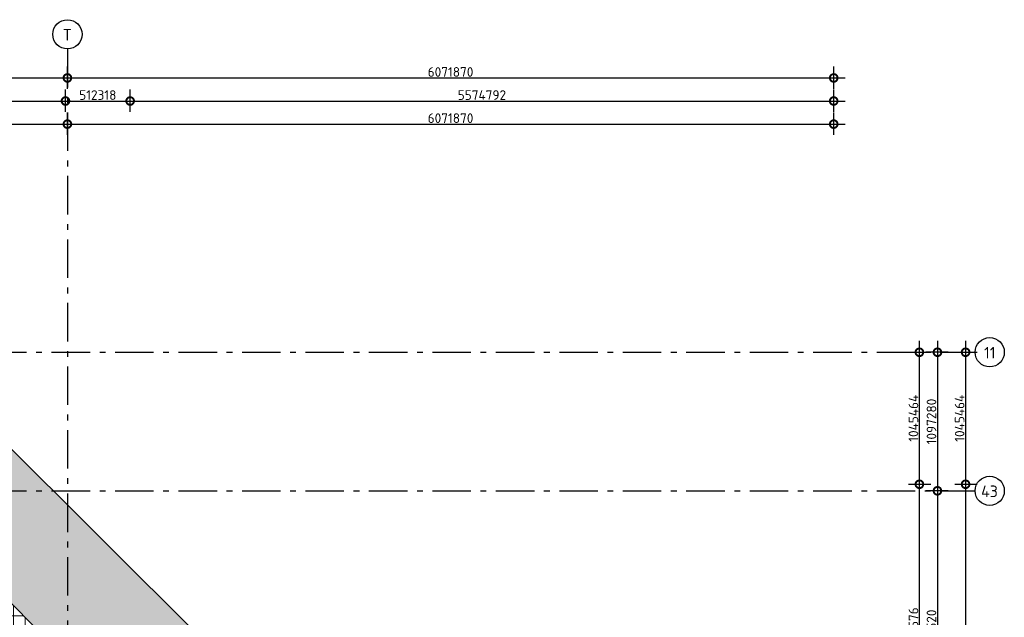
# Model space of a CAD drawing. Header units: millimetres. Extents: x -285236 to 84130, y -470 to 79511.
# Tile 191 of 192: x 39388 to 64984, y 63197 to 78723. Entities that reach past the tile are written whole.
import ezdxf

# ---------------------------------------------------------------- set-up
doc = ezdxf.new("R2010")
doc.units = ezdxf.units.MM
doc.linetypes.add('NLRS_stramien', pattern=[1650, 1000, -250, 150, -250])
doc.layers.add('XREF', color=254, linetype='Continuous')
doc.styles.add('ISOCPEUR', font='isocpeur.ttf', dxfattribs={"height": 300})
doc.styles.add('ISOCPEUR_1', font='isocpeur.ttf', dxfattribs={"height": 250})
doc.dimstyles.new('NLRS_2_5mm_mm_bol_continuous_swe', dxfattribs={"dimscale": 304.8, "dimtxt": 0.816914, "dimasz": 1.312336, "dimexe": 0.984252, "dimexo": 0.0625, "dimgap": 0.098425, "dimtad": 1, "dimdec": 0, "dimlfac": 304.8, "dimdsep": 46, "dimtxsty": 'ISOCPEUR_1', "dimblk1": 'DOTSMALL', "dimblk2": 'DOTSMALL', "dimsah": 1, "dimcen": 0.09, "dimdle": 0.984252, "dimazin": 0, "dimtfac": 1, "dimtdec": 4, "dimtix": 1, "dimtmove": 0, "dimatfit": 3, "dimfxl": 0.003229, "dimfxlon": 1, "dimtvp": 1, "dimtolj": 1, "dimtzin": 0, "dimarcsym": 2})

# ---------------------------------------------------------------- blocks, each defined once
blk = doc.blocks.new('_DotSmall')
at = {"color": 0, "linetype": 'ByBlock', "const_width": 0.5}
blk.add_lwpolyline([(-0.0625, 0, 1), (0.0625, 0, 1)], format="xyb", close=True, dxfattribs=at)
blk = doc.blocks.new('*D64')
at = {"layer": 'Defpoints', "color": 0, "lineweight": 100, "transparency": 16777216}
for p in [(40628, 76010), (36628, 75710), (40628, 75710)]:
    blk.add_point(p, dxfattribs=at)
at = {"layer": 'XREF', "color": 0, "lineweight": -2, "transparency": 16777216}
for p, q in [((36628, 75729), (36628, 76310)), ((40628, 75729), (40628, 76310)), ((36328, 76010), (40928, 76010))]:
    blk.add_line(p, q, dxfattribs=at)
at = {"layer": 'XREF', "color": 0, "lineweight": -2, "transparency": 16777216, "xscale": 400, "yscale": 400, "zscale": 400, "rotation": 180}
blk.add_blockref('_DotSmall', (36628, 76010), dxfattribs=at)
at = {"layer": 'XREF', "color": 0, "lineweight": -2, "transparency": 16777216, "xscale": 400, "yscale": 400, "zscale": 400}
blk.add_blockref('_DotSmall', (40628, 76010), dxfattribs=at)
at = {"layer": 'XREF', "color": 0, "transparency": 16777216, "insert": (38628, 76165), "char_height": 250, "width": 879.14, "attachment_point": 5, "style": 'ISOCPEUR_1'}
blk.add_mtext('\\A1;1219200', dxfattribs=at)
blk = doc.blocks.new('*D65')
at = {"layer": 'Defpoints', "color": 0, "lineweight": 100, "transparency": 16777216}
for p in [(60549, 76010), (40628, 75710), (60549, 75710)]:
    blk.add_point(p, dxfattribs=at)
at = {"layer": 'XREF', "color": 0, "lineweight": -2, "transparency": 16777216}
for p, q in [((40628, 75729), (40628, 76310)), ((60549, 75729), (60549, 76310)), ((40328, 76010), (60849, 76010))]:
    blk.add_line(p, q, dxfattribs=at)
at = {"layer": 'XREF', "color": 0, "lineweight": -2, "transparency": 16777216, "xscale": 400, "yscale": 400, "zscale": 400, "rotation": 180}
blk.add_blockref('_DotSmall', (40628, 76010), dxfattribs=at)
at = {"layer": 'XREF', "color": 0, "lineweight": -2, "transparency": 16777216, "xscale": 400, "yscale": 400, "zscale": 400}
blk.add_blockref('_DotSmall', (60549, 76010), dxfattribs=at)
at = {"layer": 'XREF', "color": 0, "transparency": 16777216, "insert": (50588, 76165), "char_height": 250, "width": 936.61, "attachment_point": 5, "style": 'ISOCPEUR_1'}
blk.add_mtext('\\A1;6071870', dxfattribs=at)
blk = doc.blocks.new('*D82')
at = {"layer": 'Defpoints', "color": 0, "lineweight": 100, "transparency": 16777216}
for p in [(63546, 70083), (63246, 66483), (63546, 66483)]:
    blk.add_point(p, dxfattribs=at)
at = {"layer": 'XREF', "color": 0, "lineweight": -2, "transparency": 16777216}
for p, q in [((63246, 70383), (63246, 66183)), ((63527, 70083), (62946, 70083)), ((63527, 66483), (62946, 66483))]:
    blk.add_line(p, q, dxfattribs=at)
at = {"layer": 'XREF', "color": 0, "lineweight": -2, "transparency": 16777216, "xscale": 400, "yscale": 400, "zscale": 400}
for p, rotation in [((63246, 70083), 90), ((63246, 66483), 270)]:
    blk.add_blockref('_DotSmall', p, dxfattribs=dict(at, rotation=rotation))
at = {"layer": 'XREF', "color": 0, "transparency": 16777216, "insert": (63091, 68283), "char_height": 250, "width": 850.41, "attachment_point": 5, "rotation": 90, "style": 'ISOCPEUR_1'}
blk.add_mtext('\\A1;1097280', dxfattribs=at)
blk = doc.blocks.new('*D83')
at = {"layer": 'Defpoints', "color": 0, "lineweight": 100, "transparency": 16777216}
for p in [(63546, 66483), (63246, 59083), (63546, 59083)]:
    blk.add_point(p, dxfattribs=at)
at = {"layer": 'XREF', "color": 0, "lineweight": -2, "transparency": 16777216}
for p, q in [((63246, 66783), (63246, 58783)), ((63527, 66483), (62946, 66483)), ((63527, 59083), (62946, 59083))]:
    blk.add_line(p, q, dxfattribs=at)
at = {"layer": 'XREF', "color": 0, "lineweight": -2, "transparency": 16777216, "xscale": 400, "yscale": 400, "zscale": 400}
for p, rotation in [((63246, 66483), 90), ((63246, 59083), 270)]:
    blk.add_blockref('_DotSmall', p, dxfattribs=dict(at, rotation=rotation))
at = {"layer": 'XREF', "color": 0, "transparency": 16777216, "insert": (63091, 62783), "char_height": 250, "width": 879.14, "attachment_point": 5, "rotation": 90, "style": 'ISOCPEUR_1'}
blk.add_mtext('\\A1;2255520', dxfattribs=at)
blk = doc.blocks.new('*D101')
at = {"layer": 'Defpoints', "color": 0, "lineweight": 100, "transparency": 16777216}
for p in [(62477, 66653), (62777, 66653), (62477, 59033)]:
    blk.add_point(p, dxfattribs=at)
at = {"layer": 'XREF', "color": 0, "lineweight": -2, "transparency": 16777216}
for p, q in [((62777, 58733), (62777, 66953)), ((62496, 66653), (63077, 66653)), ((62496, 59033), (63077, 59033))]:
    blk.add_line(p, q, dxfattribs=at)
at = {"layer": 'XREF', "color": 0, "lineweight": -2, "transparency": 16777216, "xscale": 400, "yscale": 400, "zscale": 400}
for p, rotation in [((62777, 66653), 90), ((62777, 59033), 270)]:
    blk.add_blockref('_DotSmall', p, dxfattribs=dict(at, rotation=rotation))
at = {"layer": 'XREF', "color": 0, "transparency": 16777216, "insert": (62622, 62843), "char_height": 250, "width": 850.41, "attachment_point": 5, "rotation": 90, "style": 'ISOCPEUR_1'}
blk.add_mtext('\\A1;2322576', dxfattribs=at)
blk = doc.blocks.new('*D102')
at = {"layer": 'Defpoints', "color": 0, "lineweight": 100, "transparency": 16777216}
for p in [(62477, 70083), (62777, 70083), (62477, 66653)]:
    blk.add_point(p, dxfattribs=at)
at = {"layer": 'XREF', "color": 0, "lineweight": -2, "transparency": 16777216}
for p, q in [((62777, 66353), (62777, 70383)), ((62496, 70083), (63077, 70083)), ((62496, 66653), (63077, 66653))]:
    blk.add_line(p, q, dxfattribs=at)
at = {"layer": 'XREF', "color": 0, "lineweight": -2, "transparency": 16777216, "xscale": 400, "yscale": 400, "zscale": 400}
for p, rotation in [((62777, 70083), 90), ((62777, 66653), 270)]:
    blk.add_blockref('_DotSmall', p, dxfattribs=dict(at, rotation=rotation))
at = {"layer": 'XREF', "color": 0, "transparency": 16777216, "insert": (62622, 68368), "char_height": 250, "width": 879.14, "attachment_point": 5, "rotation": 90, "style": 'ISOCPEUR_1'}
blk.add_mtext('\\A1;1045464', dxfattribs=at)
blk = doc.blocks.new('*D103')
at = {"layer": 'Defpoints', "color": 0, "lineweight": 100, "transparency": 16777216}
for p in [(63677, 70083), (63677, 66653), (63977, 66653)]:
    blk.add_point(p, dxfattribs=at)
at = {"layer": 'XREF', "color": 0, "lineweight": -2, "transparency": 16777216}
for p, q in [((63977, 70383), (63977, 66353)), ((63696, 70083), (64277, 70083)), ((63696, 66653), (64277, 66653))]:
    blk.add_line(p, q, dxfattribs=at)
at = {"layer": 'XREF', "color": 0, "lineweight": -2, "transparency": 16777216, "xscale": 400, "yscale": 400, "zscale": 400}
for p, rotation in [((63977, 70083), 90), ((63977, 66653), 270)]:
    blk.add_blockref('_DotSmall', p, dxfattribs=dict(at, rotation=rotation))
at = {"layer": 'XREF', "color": 0, "transparency": 16777216, "insert": (63822, 68368), "char_height": 250, "width": 879.14, "attachment_point": 5, "rotation": 90, "style": 'ISOCPEUR_1'}
blk.add_mtext('\\A1;1045464', dxfattribs=at)
blk = doc.blocks.new('*D104')
at = {"layer": 'Defpoints', "color": 0, "lineweight": 100, "transparency": 16777216}
for p in [(63677, 66653), (63677, 13309), (63977, 13309)]:
    blk.add_point(p, dxfattribs=at)
at = {"layer": 'XREF', "color": 0, "lineweight": -2, "transparency": 16777216}
for p, q in [((63977, 66953), (63977, 13009)), ((63696, 66653), (64277, 66653)), ((63696, 13309), (64277, 13309))]:
    blk.add_line(p, q, dxfattribs=at)
at = {"layer": 'XREF', "color": 0, "lineweight": -2, "transparency": 16777216, "xscale": 400, "yscale": 400, "zscale": 400}
for p, rotation in [((63977, 66653), 90), ((63977, 13309), 270)]:
    blk.add_blockref('_DotSmall', p, dxfattribs=dict(at, rotation=rotation))
at = {"layer": 'XREF', "color": 0, "transparency": 16777216, "insert": (63822, 39981), "char_height": 250, "width": 1120.48, "attachment_point": 5, "rotation": 90, "style": 'ISOCPEUR_1'}
blk.add_mtext('\\A1;16259251', dxfattribs=at)
blk = doc.blocks.new('*D130')
at = {"layer": 'Defpoints', "color": 0, "lineweight": 100, "transparency": 16777216}
for p in [(40578, 76610), (34656, 76310), (40578, 76310)]:
    blk.add_point(p, dxfattribs=at)
at = {"layer": 'XREF', "color": 0, "lineweight": -2, "transparency": 16777216}
for p, q in [((34656, 76329), (34656, 76910)), ((40578, 76329), (40578, 76910)), ((34356, 76610), (40878, 76610))]:
    blk.add_line(p, q, dxfattribs=at)
at = {"layer": 'XREF', "color": 0, "lineweight": -2, "transparency": 16777216, "xscale": 400, "yscale": 400, "zscale": 400, "rotation": 180}
blk.add_blockref('_DotSmall', (34656, 76610), dxfattribs=at)
at = {"layer": 'XREF', "color": 0, "lineweight": -2, "transparency": 16777216, "xscale": 400, "yscale": 400, "zscale": 400}
blk.add_blockref('_DotSmall', (40578, 76610), dxfattribs=at)
at = {"layer": 'XREF', "color": 0, "transparency": 16777216, "insert": (37617, 76765), "char_height": 250, "width": 850.41, "attachment_point": 5, "style": 'ISOCPEUR_1'}
blk.add_mtext('\\A1;1804916', dxfattribs=at)
blk = doc.blocks.new('*D131')
at = {"layer": 'Defpoints', "color": 0, "lineweight": 100, "transparency": 16777216}
for p in [(42259, 76610), (40578, 76310), (42259, 76310)]:
    blk.add_point(p, dxfattribs=at)
at = {"layer": 'XREF', "color": 0, "lineweight": -2, "transparency": 16777216}
for p, q in [((40578, 76329), (40578, 76910)), ((42259, 76329), (42259, 76910)), ((40278, 76610), (42559, 76610))]:
    blk.add_line(p, q, dxfattribs=at)
at = {"layer": 'XREF', "color": 0, "lineweight": -2, "transparency": 16777216, "xscale": 400, "yscale": 400, "zscale": 400, "rotation": 180}
blk.add_blockref('_DotSmall', (40578, 76610), dxfattribs=at)
at = {"layer": 'XREF', "color": 0, "lineweight": -2, "transparency": 16777216, "xscale": 400, "yscale": 400, "zscale": 400}
blk.add_blockref('_DotSmall', (42259, 76610), dxfattribs=at)
at = {"layer": 'XREF', "color": 0, "transparency": 16777216, "insert": (41418, 76765), "char_height": 250, "width": 724, "attachment_point": 5, "style": 'ISOCPEUR_1'}
blk.add_mtext('\\A1;512318', dxfattribs=at)
blk = doc.blocks.new('*D132')
at = {"layer": 'Defpoints', "color": 0, "lineweight": 100, "transparency": 16777216}
for p in [(60549, 76610), (42259, 76310), (60549, 76310)]:
    blk.add_point(p, dxfattribs=at)
at = {"layer": 'XREF', "color": 0, "lineweight": -2, "transparency": 16777216}
for p, q in [((42259, 76329), (42259, 76910)), ((60549, 76329), (60549, 76910)), ((41959, 76610), (60849, 76610))]:
    blk.add_line(p, q, dxfattribs=at)
at = {"layer": 'XREF', "color": 0, "lineweight": -2, "transparency": 16777216, "xscale": 400, "yscale": 400, "zscale": 400, "rotation": 180}
blk.add_blockref('_DotSmall', (42259, 76610), dxfattribs=at)
at = {"layer": 'XREF', "color": 0, "lineweight": -2, "transparency": 16777216, "xscale": 400, "yscale": 400, "zscale": 400}
blk.add_blockref('_DotSmall', (60549, 76610), dxfattribs=at)
at = {"layer": 'XREF', "color": 0, "transparency": 16777216, "insert": (51404, 76765), "char_height": 250, "width": 999.81, "attachment_point": 5, "style": 'ISOCPEUR_1'}
blk.add_mtext('\\A1;5574792', dxfattribs=at)
blk = doc.blocks.new('*D134')
at = {"layer": 'Defpoints', "color": 0, "lineweight": 100, "transparency": 16777216}
for p in [(40628, 77210), (-41829, 76910), (40628, 76910)]:
    blk.add_point(p, dxfattribs=at)
at = {"layer": 'XREF', "color": 0, "lineweight": -2, "transparency": 16777216}
for p, q in [((-41829, 76929), (-41829, 77510)), ((40628, 76929), (40628, 77510)), ((-42129, 77210), (40928, 77210))]:
    blk.add_line(p, q, dxfattribs=at)
at = {"layer": 'XREF', "color": 0, "lineweight": -2, "transparency": 16777216, "xscale": 400, "yscale": 400, "zscale": 400, "rotation": 180}
blk.add_blockref('_DotSmall', (-41829, 77210), dxfattribs=at)
at = {"layer": 'XREF', "color": 0, "lineweight": -2, "transparency": 16777216, "xscale": 400, "yscale": 400, "zscale": 400}
blk.add_blockref('_DotSmall', (40628, 77210), dxfattribs=at)
at = {"layer": 'XREF', "color": 0, "transparency": 16777216, "insert": (-601, 77365), "char_height": 250, "width": 1091.75, "attachment_point": 5, "style": 'ISOCPEUR_1'}
blk.add_mtext('\\A1;25132937', dxfattribs=at)
blk = doc.blocks.new('*D135')
at = {"layer": 'Defpoints', "color": 0, "lineweight": 100, "transparency": 16777216}
for p in [(60549, 77210), (40628, 76910), (60549, 76910)]:
    blk.add_point(p, dxfattribs=at)
at = {"layer": 'XREF', "color": 0, "lineweight": -2, "transparency": 16777216}
for p, q in [((40628, 76929), (40628, 77510)), ((60549, 76929), (60549, 77510)), ((40328, 77210), (60849, 77210))]:
    blk.add_line(p, q, dxfattribs=at)
at = {"layer": 'XREF', "color": 0, "lineweight": -2, "transparency": 16777216, "xscale": 400, "yscale": 400, "zscale": 400, "rotation": 180}
blk.add_blockref('_DotSmall', (40628, 77210), dxfattribs=at)
at = {"layer": 'XREF', "color": 0, "lineweight": -2, "transparency": 16777216, "xscale": 400, "yscale": 400, "zscale": 400}
blk.add_blockref('_DotSmall', (60549, 77210), dxfattribs=at)
at = {"layer": 'XREF', "color": 0, "transparency": 16777216, "insert": (50588, 77365), "char_height": 250, "width": 936.61, "attachment_point": 5, "style": 'ISOCPEUR_1'}
blk.add_mtext('\\A1;6071870', dxfattribs=at)

msp = doc.modelspace()

# ---------------------------------------------------------------- hatches: boundary and pattern name
at = {"layer": 'XREF', "lineweight": 9}
h = msp.add_hatch(dxfattribs=at)
h.set_pattern_fill('FP_283', color=256, style=0, pattern_type=2)
h.set_pattern_definition([(37.5, (-29773.96, 17038.63), (4.86394, 133.15754), [3.353, -257.447, 3.353, -264.647, -265]), (37.5, (-29773.96, 17038.63), (4.86394, 133.15754), [-528.8, 3.353, -261.647]), (7.5, (-29773.96, 17038.63), (105.22781, 157.76468), [3.353, -149.447, 3.353, -251.447, -101]), (7.5, (-29773.96, 17038.63), (105.22781, 157.76468), [-407.6, 3.353, -97.647]), (327.5, (-29863.16, 17038.63), (213.52897, -9.02195), [3.353, -96.647, 3.353, -308.647, -414]), (327.5, (-29863.16, 17038.63), (213.52897, -9.02195), [-412, 3.353, -410.647]), (317.5, (-29903.16, 17038.63), (233.27447, 40.042), [3.353, -126.647, 3.353, -203.847, -294]), (317.5, (-29903.16, 17038.63), (233.27447, 40.042), [-337.2, 3.353, -290.647])])
h.paths.add_polyline_path([(39930.4147, 14644.0613), (61666.1861, 36502.2568), (61666.1861, 40441.9735), (37914.1799, 16693.7014), (39756.3443, 14821.0157)])
h.paths.add_polyline_path([(61666.1861, 41056.862), (61666.1861, 45194.8094), (36718.926, 70002.3441), (36661.8121, 73194.6441), (28287.5077, 73194.6441), (34908.1203, 67814.9279), (60661.0059, 42062.0423)])
h = msp.add_hatch(dxfattribs=at)
h.set_pattern_fill('FP_242', color=256, style=0, pattern_type=2)
h.set_pattern_definition([(0, (-29773.96, 17038.63), (0, 300), []), (90, (-29773.96, 17038.63), (-300, 2e-14), [])])
h.paths.add_polyline_path([(33807.6036, 12587.419), (36196.387, 14975.8269), (38317.3744, 12854.506), (39378.118, 13915.0828), (37256.9547, 16036.5796), (61666.1861, 40441.9735), (61666.1861, 41056.862), (34908.1203, 67814.9279), (28834.6643, 67781.0077), (28836.4622, 66652.6047), (34656.2299, 66652.6047), (40577.8696, 60730.965), (40577.8696, 59032.6047), (42258.7023, 59032.6047), (60548.7023, 40742.6047), (42238.7023, 22432.6047), (40577.8696, 22432.6047), (40577.8696, 20800.0563), (33086.418, 13308.6047)])

# ---------------------------------------------------------------- linework, layer by layer
at = {"layer": 'XREF', "linetype": 'NLRS_stramien'}
for p, q in [((40627.8696, 77962.7572), (40627.8696, 8370.0218)), ((-47232.6128, 70082.6047), (64223.889, 70082.6047)), ((-47232.6128, 66482.6047), (64223.889, 66482.6047))]:
    msp.add_line(p, q, dxfattribs=at)
at = {"layer": 'XREF'}
for p, q in [((36718.926, 70002.3441), (61666.1861, 45194.8094)), ((61666.1861, 41056.862), (34908.1203, 67814.9279))]:
    msp.add_line(p, q, dxfattribs=at)
for centre in [(40627.8696, 78342.7572), (64603.889, 70082.6047), (64603.889, 66482.6047)]:
    msp.add_circle(centre, 380, dxfattribs=at)

# ---------------------------------------------------------------- texts
at = {"layer": 'XREF', "char_height": 300, "attachment_point": 1, "style": 'ISOCPEUR'}
for s, insert, width in [('\\fISOCPEUR|b0|i0|c238|p34|;T', (40505.4917, 78479.2534), 288.6075), ('11', (64456.2157, 70220.5497), 352.7425), ('43', (64380.2157, 66620.5497), 537.130625)]:
    msp.add_mtext(s, dxfattribs=dict(at, insert=insert, width=width))

# ---------------------------------------------------------------- dimensions: what is measured, and where the dimension line sits
at = {"layer": 'XREF'}
for base, p1, p2, override, picture, middle in [((40627.8696, 77209.5006), (-41829.2732, 76909.5006), (40627.8696, 76909.5006), {"dimpost": '<>', "dimfxl": 82457.142857}, '*D134', (-600.7018, 77364.5006)), ((60548.7023, 77209.5006), (40627.8696, 76909.5006), (60548.7023, 76909.5006), {"dimpost": '<>', "dimfxl": 19920.832611}, '*D135', (50588.286, 77364.5006)), ((40577.8696, 76609.5006), (34656.2299, 76309.5006), (40577.8696, 76309.5006), {"dimpost": '<>', "dimfxl": 5921.639717}, '*D130', (37617.0498, 76764.5006)), ((42258.7023, 76609.5006), (40577.8696, 76309.5006), (42258.7023, 76309.5006), {"dimpost": '<>', "dimfxl": 1680.832611}, '*D131', (41418.286, 76764.5006)), ((60548.7023, 76609.5006), (42258.7023, 76309.5006), (60548.7023, 76309.5006), {"dimpost": '<>', "dimfxl": 18290}, '*D132', (51403.7023, 76764.5006)), ((40627.8696, 76009.5006), (36627.8696, 75709.5006), (40627.8696, 75709.5006), {"dimpost": '<>', "dimfxl": 4000}, '*D64', (38627.8696, 76164.5006)), ((60548.7023, 76009.5006), (40627.8696, 75709.5006), (60548.7023, 75709.5006), {"dimpost": '<>', "dimfxl": 19920.832611}, '*D65', (50588.286, 76164.5006))]:
    dim = msp.add_linear_dim(base=base, p1=p1, p2=p2, dimstyle='NLRS_2_5mm_mm_bol_continuous_swe', override=override, dxfattribs=at)
    dim.commit()
    dim.dimension.update_dxf_attribs({"geometry": picture, "text_midpoint": middle})
for base, p1, p2, override, picture, middle in [((62776.7978, 70082.6047), (62476.7978, 66652.6047), (62476.7978, 70082.6047), {"dimpost": '<>', "dimfxl": 3430}, '*D102', (62621.7978, 68367.6047)), ((63245.9794, 66482.6047), (63545.9794, 70082.6047), (63545.9794, 66482.6047), {"dimpost": '<>', "dimfxl": 3600}, '*D82', (63090.9794, 68282.6047)), ((63976.7978, 66652.6047), (63676.7978, 70082.6047), (63676.7978, 66652.6047), {"dimpost": '<>', "dimfxl": 3430}, '*D103', (63821.7978, 68367.6047)), ((62776.7978, 66652.6047), (62476.7978, 59032.6047), (62476.7978, 66652.6047), {"dimpost": '<>', "dimfxl": 7620}, '*D101', (62621.7978, 62842.6047)), ((63976.7978, 13308.6047), (63676.7978, 66652.6047), (63676.7978, 13308.6047), {"dimpost": '<>', "dimfxl": 53344}, '*D104', (63821.7978, 39980.6047)), ((63245.9794, 59082.6047), (63545.9794, 66482.6047), (63545.9794, 59082.6047), {"dimpost": '<>', "dimfxl": 7400}, '*D83', (63090.9794, 62782.6047))]:
    dim = msp.add_linear_dim(base=base, p1=p1, p2=p2, angle=90, dimstyle='NLRS_2_5mm_mm_bol_continuous_swe', override=override, dxfattribs=at)
    dim.commit()
    dim.dimension.update_dxf_attribs({"geometry": picture, "text_midpoint": middle})

doc.saveas('drawing.dxf')
